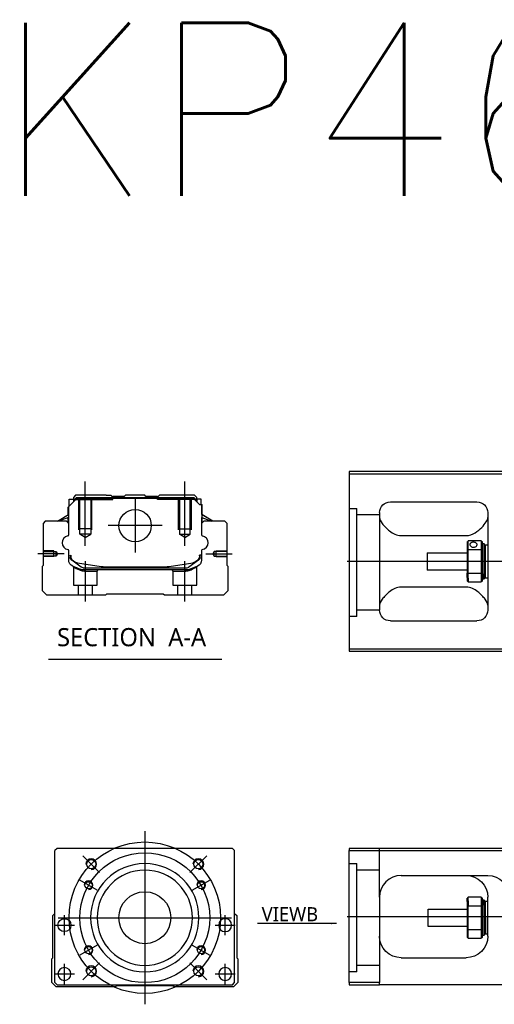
# Model space of a CAD drawing. Header units: millimetres. Extents: x -1108 to 3135, y -1596 to 860.
# Tile 19 of 40: x -1104 to -885, y 73 to 528. Entities that reach past the tile are written whole.
import ezdxf
from ezdxf.lldxf.tags import DXFTag

# ---------------------------------------------------------------- set-up
doc = ezdxf.new("R2010")
doc.units = ezdxf.units.MM
doc.layers.get('0').update_dxf_attribs({"linetype": 'CONTINUOUS'})
doc.styles.add('CHN', font='Microsoft JhengHei.ttf')
doc.styles.add('DIM-7', font='SIMPLEX.shx', dxfattribs={"width": 0.7, "bigfont": 'chineset.shx'})
doc.styles.get("Standard").update_dxf_attribs({"font": 'txt.shx', "height": 0.5})
tags = doc.linetypes.add('DASHED', pattern=[25.72, 12.86, -12.86]).pattern_tags.tags
tags[6:7] = [DXFTag(74, 4), DXFTag(75, 0), DXFTag(340, '0'), DXFTag(46, 0.0), DXFTag(50, 0.0), DXFTag(44, 0.0), DXFTag(45, 0.0)]
tags[4:5] = [DXFTag(74, 4), DXFTag(75, 0), DXFTag(340, '0'), DXFTag(46, 0.0), DXFTag(50, 0.0), DXFTag(44, 0.0), DXFTag(45, 0.0)]
doc.dimstyles.new('CNS', dxfattribs={"dimtxt": 3.5, "dimasz": 2.5, "dimexe": 1, "dimexo": 1, "dimgap": 1, "dimtad": 1, "dimdsep": 46, "dimtxsty": 'DIM-7', "dimcen": 0.09, "dimclrd": 4, "dimclre": 4, "dimclrt": 1, "dimadec": 0, "dimazin": 0, "dimtfac": 1, "dimtmove": 0, "dimatfit": 3, "dimfxl": 1, "dimtvp": 0.971429, "dimtolj": 1, "dimarcsym": 0})

msp = doc.modelspace()

# ---------------------------------------------------------------- linework, layer by layer
at = {"linetype": 'Continuous'}
for p, q in [((-878.24, 319.17), (-952.24, 319.17)), ((-952.24, 319.17), (-952.24, 237.17)), ((-952.24, 318.17), (-878.24, 318.17)), ((-1082.01, 302.73), (-1078.11, 306.63)), ((-1081.61, 306.33), (-1079.61, 306.33)), ((-1081.61, 303.13), (-1081.61, 306.33)), ((-1078.61, 308.18), (-1079.61, 307.18)), ((-1079.61, 307.18), (-1079.61, 306.33)), ((-1079.61, 306.33), (-1079.61, 305.13)), ((-1079.11, 306.18), (-1079.61, 306.18)), ((-1079.11, 306.27), (-1078.25, 307.13)), ((-1079.11, 305.63), (-1079.11, 306.27)), ((-1078.88, 306.17), (-1079.11, 306.27)), ((-1078.88, 306.17), (-1078.15, 306.9)), ((-1078.88, 305.86), (-1078.88, 306.17)), ((-1064.43, 308.18), (-1078.61, 308.18)), ((-1078.25, 307.13), (-1024.02, 307.13)), ((-1078.15, 306.9), (-1078.25, 307.13)), ((-1078.15, 306.9), (-1024.11, 306.9)), ((-1024.15, 306.63), (-1078.11, 306.63)), ((-1064.43, 308.18), (-1062.33, 308.18)), ((-1062.33, 308.18), (-1061.78, 307.63)), ((-1061.78, 307.63), (-1061.43, 307.63)), ((-1056.13, 307.63), (-1061.43, 307.63)), ((-1061.43, 307.13), (-1061.43, 307.63)), ((-1056.13, 307.63), (-1055.58, 308.18)), ((-1046.68, 308.18), (-1055.58, 308.18)), ((-1046.13, 307.63), (-1046.68, 308.18)), ((-1040.83, 307.63), (-1046.13, 307.63)), ((-1040.83, 307.63), (-1040.48, 307.63)), ((-1040.83, 307.13), (-1040.83, 307.63)), ((-1040.48, 307.63), (-1039.93, 308.18)), ((-1040.48, 307.63), (-1039.93, 308.18)), ((-1037.83, 308.18), (-1039.93, 308.18)), ((-1039.93, 308.18), (-1039.93, 308.18)), ((-1023.65, 308.18), (-1037.83, 308.18)), ((-1021.45, 303.93), (-1024.15, 306.63)), ((-1024.11, 306.9), (-1024.02, 307.13)), ((-1023.38, 306.17), (-1024.11, 306.9)), ((-1023.15, 306.27), (-1024.02, 307.13)), ((-1022.65, 307.18), (-1023.65, 308.18)), ((-1023.38, 306.17), (-1023.15, 306.27)), ((-1023.38, 305.86), (-1023.38, 306.17)), ((-1023.15, 305.63), (-1023.15, 306.27)), ((-1022.65, 306.18), (-1023.15, 306.18)), ((-1022.65, 306.33), (-1022.65, 307.18)), ((-1020.65, 306.33), (-1022.65, 306.33)), ((-1022.65, 306.33), (-1022.65, 305.13)), ((-1020.65, 303.93), (-1020.65, 306.33)), ((-1020.65, 306.33), (-1020.65, 306.33)), ((-933.24, 305.17), (-893.24, 305.17)), ((-1082.11, 299.22), (-1082.11, 302.63)), ((-1082.01, 299.28), (-1082.01, 302.73)), ((-1081.96, 302.78), (-1081.96, 296.68)), ((-1021.45, 303.93), (-1020.3, 303.93)), ((-1020.3, 303.93), (-1020.3, 296.68)), ((-1020.3, 303.93), (-1020.25, 303.93)), ((-1020.25, 299.28), (-1020.25, 303.93)), ((-1020.25, 303.93), (-1020.15, 303.93)), ((-1020.15, 299.22), (-1020.15, 303.93)), ((-1092.63, 296.18), (-1093.63, 295.18)), ((-1082.81, 296.18), (-1092.63, 296.18)), ((-1087.02, 296.18), (-1081.96, 299.32)), ((-1081.96, 297.98), (-1086.47, 296.18)), ((-1081.81, 295.18), (-1082.81, 296.18)), ((-1082.11, 295.48), (-1082.11, 297.92)), ((-1082.01, 295.38), (-1082.01, 297.96)), ((-1019.45, 296.18), (-1020.45, 295.18)), ((-1015.25, 296.18), (-1020.3, 299.32)), ((-1020.3, 297.98), (-1015.8, 296.18)), ((-1020.25, 295.38), (-1020.25, 297.96)), ((-1015.25, 296.18), (-1020.15, 299.22)), ((-1020.15, 295.48), (-1020.15, 297.92)), ((-1009.63, 296.18), (-1019.45, 296.18)), ((-1008.63, 295.18), (-1009.63, 296.18)), ((-938.24, 300.17), (-938.24, 255.17)), ((-888.24, 300.17), (-888.24, 255.17)), ((-1093.63, 295.18), (-1093.63, 275.73)), ((-1081.81, 289.86), (-1081.81, 295.18)), ((-1020.45, 295.18), (-1020.45, 289.86)), ((-1008.63, 275.73), (-1008.63, 295.18)), ((-928.24, 289.57), (-898.24, 289.57)), ((-897.74, 286.67), (-897.74, 283.07)), ((-891.24, 287.17), (-897.24, 287.17)), ((-897.24, 283.21), (-897.24, 287.17)), ((-891.24, 287.17), (-891.24, 283.21)), ((-890.74, 283.07), (-890.74, 286.67)), ((-1081.81, 278.25), (-1081.81, 282.64)), ((-1020.45, 282.64), (-1020.45, 278.25)), ((-897.74, 283.07), (-897.74, 272.26)), ((-897.24, 272.12), (-897.24, 283.21)), ((-897.24, 283.21), (-891.24, 283.21)), ((-891.24, 283.21), (-891.24, 272.12)), ((-890.74, 285.92), (-890.04, 285.92)), ((-890.74, 272.26), (-890.74, 283.07)), ((-890.04, 285.92), (-889.74, 285.62)), ((-890.04, 285.92), (-890.04, 271.83)), ((-889.74, 272.04), (-889.74, 285.62)), ((-889.74, 284.82), (-889.24, 285.32)), ((-889.24, 285.32), (-888.24, 285.32)), ((-889.24, 270.02), (-889.24, 285.32)), ((-1081.11, 280.53), (-1081.11, 279.45)), ((-1080.81, 280.53), (-1080.81, 279.48)), ((-1080.43, 278.18), (-1080.5, 278.23)), ((-1076.01, 274.97), (-1080.43, 278.18)), ((-1021.84, 278.18), (-1026.26, 274.97)), ((-1021.77, 278.23), (-1021.84, 278.18)), ((-1020.45, 280.53), (-1021.45, 280.53)), ((-1021.45, 280.53), (-1021.45, 279.48)), ((-1021.15, 279.45), (-1021.15, 280.53)), ((-916.24, 281.67), (-897.74, 281.67)), ((-916.24, 281.67), (-916.24, 273.67)), ((-1093.63, 275.73), (-1094.13, 275.23)), ((-1094.13, 275.23), (-1094.13, 264.18)), ((-1077.74, 277.05), (-1066.84, 275.31)), ((-1075.13, 274.68), (-1027.14, 274.68)), ((-1027.64, 273.68), (-1074.62, 273.68)), ((-1065.18, 275.18), (-1037.08, 275.18)), ((-1035.43, 275.31), (-1024.52, 277.05)), ((-1022.31, 275.48), (-1025.74, 274.06)), ((-1008.13, 275.23), (-1008.63, 275.73)), ((-1008.13, 264.18), (-1008.13, 275.23)), ((-897.74, 273.67), (-916.24, 273.67)), ((-897.74, 270.24), (-897.74, 272.26)), ((-897.74, 270.24), (-897.74, 268.67)), ((-891.24, 272.12), (-897.24, 272.12)), ((-897.24, 269.89), (-897.24, 272.12)), ((-897.24, 269.89), (-897.24, 268.17)), ((-891.24, 272.12), (-891.24, 269.89)), ((-891.24, 269.89), (-891.24, 268.17)), ((-890.74, 268.67), (-890.74, 272.26)), ((-890.04, 269.42), (-890.74, 269.42)), ((-890.04, 269.42), (-890.04, 271.83)), ((-889.74, 269.72), (-890.04, 269.42)), ((-889.74, 272.04), (-889.74, 269.72)), ((-889.74, 270.52), (-889.24, 270.02)), ((-889.24, 270.02), (-888.24, 270.02)), ((-1094.13, 264.18), (-1092.13, 262.18)), ((-1010.13, 262.18), (-1008.13, 264.18)), ((-898.24, 265.76), (-928.24, 265.76)), ((-897.24, 268.17), (-891.24, 268.17)), ((-1092.13, 262.18), (-1064.63, 262.18)), ((-1064.63, 262.18), (-1064.13, 262.68)), ((-1064.13, 262.68), (-1038.13, 262.68)), ((-1038.13, 262.68), (-1037.63, 262.18)), ((-1037.63, 262.18), (-1010.13, 262.18)), ((-933.24, 250.17), (-893.24, 250.17)), ((-952.24, 237.17), (-952.24, 236.17)), ((-878.24, 237.17), (-952.24, 237.17)), ((-952.24, 236.17), (-878.24, 236.17)), ((-1087.16, 145.02), (-1088.16, 144.02)), ((-1088.16, 83.02), (-1088.16, 144.02)), ((-1018.66, 145.02), (-1087.16, 145.02)), ((-1006.16, 145.02), (-1018.66, 145.02)), ((-1005.16, 144.02), (-1006.16, 145.02)), ((-1005.16, 83.02), (-1005.16, 144.02)), ((-952.24, 145.02), (-952.24, 144.02)), ((-878.24, 145.02), (-952.24, 145.02)), ((-952.24, 144.02), (-878.24, 144.02)), ((-952.24, 83.02), (-952.24, 144.02)), ((-928.24, 132.52), (-888.24, 132.52)), ((-938.24, 122.52), (-938.24, 83.02)), ((-897.74, 120.44), (-897.74, 122.02)), ((-897.74, 120.44), (-897.74, 118.42)), ((-897.74, 118.42), (-897.74, 107.61)), ((-891.24, 122.52), (-897.24, 122.52)), ((-897.24, 120.79), (-897.24, 122.52)), ((-897.24, 120.79), (-897.24, 118.56)), ((-897.24, 107.47), (-897.24, 118.56)), ((-897.24, 118.56), (-891.24, 118.56)), ((-891.24, 122.52), (-891.24, 120.79)), ((-891.24, 120.79), (-891.24, 118.56)), ((-891.24, 118.56), (-891.24, 107.47)), ((-890.74, 118.42), (-890.74, 122.02)), ((-890.74, 121.27), (-890.04, 121.27)), ((-890.74, 107.61), (-890.74, 118.42)), ((-890.04, 121.27), (-889.74, 120.97)), ((-890.04, 118.85), (-890.04, 121.27)), ((-890.04, 118.85), (-890.04, 104.77)), ((-889.74, 120.97), (-889.74, 118.64)), ((-889.74, 120.17), (-889.24, 120.67)), ((-889.74, 105.07), (-889.74, 118.64)), ((-889.24, 120.67), (-888.24, 120.67)), ((-889.24, 113.02), (-889.24, 120.67)), ((-888.24, 104.52), (-888.24, 122.52)), ((-1089.16, 114.02), (-1088.16, 115.02)), ((-1089.16, 94.56), (-1089.16, 114.02)), ((-1005.16, 115.02), (-1004.16, 114.02)), ((-1004.16, 114.02), (-1004.16, 94.56)), ((-915.74, 117.02), (-897.74, 117.02)), ((-915.74, 113.02), (-915.74, 117.02)), ((-915.74, 109.02), (-915.74, 113.02)), ((-889.24, 113.02), (-889.24, 105.37)), ((-897.74, 109.02), (-915.74, 109.02)), ((-897.74, 107.61), (-897.74, 104.02)), ((-897.24, 103.52), (-897.24, 107.47)), ((-891.24, 107.47), (-897.24, 107.47)), ((-891.24, 107.47), (-891.24, 103.52)), ((-890.74, 104.02), (-890.74, 107.61)), ((-890.04, 104.77), (-890.74, 104.77)), ((-889.74, 105.07), (-890.04, 104.77)), ((-889.24, 105.37), (-889.74, 105.87)), ((-888.24, 105.37), (-889.24, 105.37)), ((-897.24, 103.52), (-891.24, 103.52)), ((-1089.66, 94.07), (-1089.16, 94.56)), ((-1089.66, 83.02), (-1089.66, 94.07)), ((-1004.16, 94.56), (-1003.66, 94.07)), ((-1003.66, 94.07), (-1003.66, 83.02)), ((-928.24, 94.52), (-898.24, 94.52)), ((-1087.66, 81.02), (-1089.66, 83.02)), ((-1088.16, 83.02), (-1087.16, 82.02)), ((-1087.16, 82.02), (-1006.16, 82.02)), ((-1006.16, 82.02), (-1005.16, 83.02)), ((-1003.66, 83.02), (-1005.66, 81.02)), ((-952.24, 83.02), (-952.24, 82.02)), ((-938.24, 83.02), (-952.24, 83.02)), ((-952.24, 82.02), (-938.24, 82.02)), ((-938.24, 82.02), (-938.24, 83.02)), ((-878.24, 82.02), (-938.24, 82.02)), ((-1060.16, 81.02), (-1087.66, 81.02)), ((-1059.66, 81.52), (-1060.16, 81.02)), ((-1033.66, 81.52), (-1059.66, 81.52)), ((-1033.16, 81.02), (-1033.66, 81.52)), ((-1005.66, 81.02), (-1033.16, 81.02))]:
    msp.add_line(p, q, dxfattribs=at)
at = {"ltscale": 0.2}
for p, q in [((-1074.13, 284.77), (-1074.13, 314.6)), ((-1028.13, 284.77), (-1028.13, 314.6)), ((-1051.13, 306.66), (-1051.13, 281.71)), ((-1038.66, 294.18), (-1063.61, 294.18)), ((-1083.85, 281.18), (-1096, 281.18)), ((-1074.08, 259.18), (-1074.08, 277.68)), ((-1028.19, 259.18), (-1028.19, 277.68)), ((-1018.41, 281.18), (-1006.27, 281.18)), ((-1067.52, 133.88), (-1075.3, 141.65)), ((-1025.8, 133.88), (-1018.02, 141.65)), ((-1067.52, 92.16), (-1075.3, 84.38)), ((-1025.8, 92.16), (-1018.02, 84.38))]:
    msp.add_line(p, q, dxfattribs=at)
at = {"linetype": 'DASHED'}
for p, q in [((-1079.11, 306.18), (-1061.43, 306.18)), ((-1061.78, 306.18), (-1061.78, 307.63)), ((-1061.43, 306.18), (-1061.43, 307.13)), ((-1040.83, 306.18), (-1040.83, 307.13)), ((-1023.15, 306.18), (-1040.83, 306.18)), ((-1040.48, 306.18), (-1040.48, 307.63)), ((-1022.65, 306.18), (-1022.65, 306.33)), ((-1020.65, 304.18), (-1020.65, 304.18)), ((-1020.09, 299.18), (-1020.09, 299.18)), ((-1079.63, 275.01), (-1079.63, 266.68)), ((-1074.58, 273.18), (-1068.63, 273.18)), ((-1068.63, 273.18), (-1068.13, 273.68)), ((-1068.63, 266.68), (-1068.63, 273.18)), ((-1034.19, 273.68), (-1033.69, 273.18)), ((-1033.69, 273.18), (-1033.69, 266.68)), ((-1033.69, 273.18), (-1027.69, 273.18)), ((-1022.69, 266.68), (-1022.69, 274.99)), ((-1079.63, 266.68), (-1074.13, 266.68)), ((-1077.43, 266.68), (-1077.43, 262.18)), ((-1074.13, 266.68), (-1068.63, 266.68)), ((-1070.83, 262.18), (-1070.83, 266.68)), ((-1033.69, 266.68), (-1022.69, 266.68)), ((-1031.49, 266.68), (-1031.49, 262.18)), ((-1024.89, 262.18), (-1024.89, 266.68)), ((-948.74, 252.15), (-952.24, 252.15)), ((-948.74, 88.02), (-952.24, 88.02))]:
    msp.add_line(p, q, dxfattribs=at)
at = {"linetype": 'DASHED', "ltscale": 0.1}
for p, q in [((-1077.13, 292.18), (-1077.13, 306.18)), ((-1076.63, 290.18), (-1076.63, 306.18)), ((-1071.63, 306.18), (-1071.63, 290.18)), ((-1071.13, 292.18), (-1071.13, 306.18)), ((-1031.13, 292.18), (-1031.13, 306.18)), ((-1030.63, 306.18), (-1030.63, 290.18)), ((-1025.63, 290.18), (-1025.63, 306.18)), ((-1025.13, 292.18), (-1025.13, 306.18)), ((-1071.13, 292.63), (-1077.13, 292.63)), ((-1031.13, 292.63), (-1025.13, 292.63)), ((-1071.63, 290.18), (-1076.63, 290.18)), ((-1074.13, 288.74), (-1076.63, 290.18)), ((-1074.13, 288.74), (-1071.63, 290.18)), ((-1030.63, 290.18), (-1025.63, 290.18)), ((-1028.13, 288.74), (-1030.63, 290.18)), ((-1028.13, 288.74), (-1025.63, 290.18)), ((-1088.63, 282.48), (-1093.63, 282.48)), ((-1093.63, 282.26), (-1087.64, 282.26)), ((-1088.63, 279.88), (-1088.63, 282.48)), ((-1087.64, 282.26), (-1086.99, 281.18)), ((-1087.64, 280.11), (-1087.64, 282.26)), ((-1014.63, 282.26), (-1015.28, 281.18)), ((-1008.63, 282.26), (-1014.63, 282.26)), ((-1014.63, 280.11), (-1014.63, 282.26)), ((-1013.63, 279.88), (-1013.63, 282.48)), ((-1013.63, 282.48), (-1008.63, 282.48)), ((-1087.64, 280.11), (-1093.63, 280.11)), ((-1088.63, 279.88), (-1093.63, 279.88)), ((-1086.99, 281.18), (-1087.64, 280.11)), ((-1015.28, 281.18), (-1014.63, 280.11)), ((-1014.63, 280.11), (-1008.63, 280.11)), ((-1013.63, 279.88), (-1008.63, 279.88))]:
    msp.add_line(p, q, dxfattribs=at)
at = {"linetype": 'DASHED', "ltscale": 0.3}
for p, q in [((-952.24, 302.15), (-948.74, 302.15)), ((-948.74, 252.15), (-948.74, 302.15)), ((-938.24, 299.15), (-948.74, 299.15)), ((-938.24, 255.15), (-948.74, 255.15)), ((-938.24, 122.51), (-938.24, 145.02)), ((-952.24, 138.02), (-948.74, 138.02)), ((-948.74, 88.02), (-948.74, 138.02)), ((-938.24, 135.02), (-948.74, 135.02)), ((-938.24, 91.02), (-948.74, 91.02))]:
    msp.add_line(p, q, dxfattribs=at)
for p, q in [((-511.24, 277.62), (-953.24, 277.67)), ((-1091.15, 232.55), (-1011.1, 232.55)), ((-953.24, 113.52), (-511.24, 113.52))]:
    msp.add_line(p, q)
at = {"ltscale": 0.3}
for p, q in [((-1046.66, 153.02), (-1046.66, 73.02)), ((-1086.66, 113.02), (-1006.66, 113.02))]:
    msp.add_line(p, q, dxfattribs=at)
at = {"ltscale": 0.1}
for p, q in [((-1068.61, 125.69), (-1076.67, 130.34)), ((-1024.71, 125.69), (-1016.65, 130.34)), ((-1083.77, 104.93), (-1083.77, 114.23)), ((-1009.54, 104.93), (-1009.54, 114.23)), ((-1088.42, 109.58), (-1079.12, 109.58)), ((-1014.19, 109.58), (-1004.89, 109.58)), ((-1068.61, 100.34), (-1076.67, 95.69)), ((-1024.71, 100.34), (-1016.65, 95.69)), ((-1083.77, 82.37), (-1083.77, 91.67)), ((-1009.54, 82.37), (-1009.54, 91.67)), ((-1088.42, 87.02), (-1079.12, 87.02)), ((-1014.19, 87.02), (-1004.89, 87.02))]:
    msp.add_line(p, q, dxfattribs=at)
at = {"linetype": 'Continuous'}
for centre, radius in [((-1051.13, 294.18), 7.47), ((-1071.41, 137.76), 2.1), ((-1021.91, 137.76), 2.1), ((-1072.64, 128.02), 1.65), ((-1020.68, 128.02), 1.65), ((-1046.66, 113.02), 12), ((-1083.77, 109.58), 3), ((-1072.64, 98.02), 1.65), ((-1020.68, 98.02), 1.65), ((-1071.41, 88.27), 2.1), ((-1021.91, 88.27), 2.1)]:
    msp.add_circle(centre, radius, dxfattribs=at)
at = {"ltscale": 0.3}
for radius in [35, 30]:
    msp.add_circle((-1046.66, 113.02), radius, dxfattribs=at)
at = {"linetype": 'Continuous', "extrusion": (0, 0, -1)}
for centre, radius in [((1046.66, 113.02), 25), ((1046.66, 113.02), 22), ((1009.54, 109.58), 3), ((1083.77, 87.02), 3), ((1009.54, 87.02), 3)]:
    msp.add_circle(centre, radius, dxfattribs=at)
at = {"linetype": 'Continuous', "extrusion": (-1e-16, 0, -1)}
for centre, start, end in [((933.24, 300.17), 0, 90), ((893.24, 300.17), 90, 180), ((933.24, 255.17), 270, 0), ((893.24, 255.17), 180, 270)]:
    msp.add_arc(centre, 5, start, end, dxfattribs=at)
for centre, radius, start, end in [((-1081.69, 286.25), 3.17, 98.9371, 261.0629), ((-1020.58, 286.25), 3.17, 278.9371, 81.0629), ((-1071.41, 137.76), 2.5, 270, 180), ((-1021.91, 137.76), 2.5, 270, 180), ((-1072.64, 128.02), 2, 270, 180), ((-1020.68, 128.02), 2, 270, 180), ((-1072.64, 98.02), 2, 270, 180), ((-1020.68, 98.02), 2, 270, 180), ((-1071.41, 88.27), 2.5, 270, 180), ((-1021.91, 88.27), 2.5, 270, 180)]:
    msp.add_arc(centre, radius, start, end)
at = {"linetype": 'Continuous'}
for centre, radius, start, end in [((-1082.31, 289.86), 0.5, 285.1919, 0), ((-1019.95, 289.86), 0.5, 180, 254.8081), ((-1082.31, 282.64), 0.5, 0, 74.8081), ((-1019.95, 282.64), 0.5, 105.1919, 180), ((-1077.11, 281), 4, 202.3316, 260.9414), ((-1025.15, 281), 4, 337.6678, 353.1681), ((-1025.15, 281), 3.77, 349.0413, 352.7469), ((-1065.18, 285.68), 10.5, 260.9414, 270), ((-1037.08, 285.68), 10.5, 270, 279.0586), ((-1027.14, 276.18), 1.5, 270, 306.0274), ((-928.24, 122.52), 10, 90, 180)]:
    msp.add_arc(centre, radius, start, end, dxfattribs=at)
at = {"linetype": 'Continuous', "extrusion": (0, 0, -1)}
for centre, radius, start, end in [((1078.81, 278.25), 3, 292.4327, 0), ((1079.61, 279.45), 1.5, 306.0274, 0), ((1077.11, 281), 4, 337.6678, 353.1681), ((1077.11, 281), 3.77, 349.0413, 352.7469), ((1025.15, 281), 4, 202.3316, 260.9414), ((1023.45, 278.25), 3, 180, 247.5673), ((1022.65, 279.45), 1.5, 180, 233.9726), ((1074.62, 278.68), 5, 270, 292.4327), ((1075.13, 276.18), 1.5, 270, 306.0274), ((1027.64, 278.68), 5, 247.5673, 270), ((898.24, 122.52), 10, 90, 180), ((888.24, 122.52), 10, 90, 180), ((928.24, 104.52), 10, 270, 0), ((898.24, 104.52), 10, 180, 270)]:
    msp.add_arc(centre, radius, start, end, dxfattribs=at)
at = {"linetype": 'Continuous'}
for points, degree in [([(-1081.96, 296.68), (-1081.96, 296.08)], 1), ([(-1081.96, 296.08), (-1081.96, 295.33)], 1), ([(-1020.3, 296.68), (-1020.3, 296.08)], 1), ([(-1020.3, 296.08), (-1020.3, 295.33)], 1), ([(-938.24, 297.96), (-938.24, 297.21), (-937.77, 296.23), (-937, 295.17)], 3), ([(-897.74, 286.67), (-897.58, 286.83), (-897.41, 287), (-897.24, 287.17)], 3), ([(-891.24, 287.17), (-891.08, 287), (-890.91, 286.83), (-890.74, 286.67)], 3), ([(-897.24, 283.21), (-897.41, 283.17), (-897.58, 283.12), (-897.74, 283.07)], 3), ([(-891.24, 283.21), (-891.08, 283.17), (-890.91, 283.12), (-890.74, 283.07)], 3), ([(-897.24, 272.12), (-897.41, 272.17), (-897.58, 272.21), (-897.74, 272.26)], 3), ([(-897.24, 268.17), (-897.41, 268.33), (-897.58, 268.5), (-897.74, 268.67)], 3), ([(-891.24, 272.12), (-891.08, 272.17), (-890.91, 272.21), (-890.74, 272.26)], 3), ([(-890.74, 268.67), (-890.91, 268.5), (-891.08, 268.33), (-891.24, 268.17)], 3), ([(-937, 260.17), (-937.78, 259.09), (-938.24, 258.12), (-938.24, 257.37)], 3), ([(-888.24, 257.37), (-888.24, 258.13), (-888.71, 259.09), (-889.49, 260.17)], 3), ([(-933.24, 131.18), (-933.27, 131.16), (-933.3, 131.14), (-933.33, 131.12)], 3), ([(-897.24, 122.52), (-897.41, 122.35), (-897.58, 122.18), (-897.74, 122.02)], 3), ([(-897.24, 118.56), (-897.41, 118.52), (-897.58, 118.47), (-897.74, 118.42)], 3), ([(-891.24, 122.52), (-891.08, 122.35), (-890.91, 122.18), (-890.74, 122.02)], 3), ([(-890.74, 118.42), (-890.91, 118.47), (-891.08, 118.52), (-891.24, 118.56)], 3), ([(-897.24, 107.47), (-897.41, 107.52), (-897.58, 107.56), (-897.74, 107.61)], 3), ([(-890.74, 107.61), (-890.91, 107.56), (-891.08, 107.52), (-891.24, 107.47)], 3), ([(-897.74, 104.02), (-897.58, 103.85), (-897.41, 103.68), (-897.24, 103.52)], 3), ([(-890.74, 104.02), (-890.91, 103.85), (-891.08, 103.68), (-891.24, 103.52)], 3)]:
    msp.add_open_spline(points, degree=degree, dxfattribs=at)
for points, knots in [([(-898.24, 289.57), (-896.72, 289.57), (-895.31, 290.13), (-892.9, 291.59), (-891.91, 292.45), (-889.35, 295.07), (-888.24, 296.79), (-888.24, 297.96)], [0, 0, 0, 0, 0.25, 0.25, 0.5, 0.5, 1, 1, 1, 1]), ([(-937, 295.17), (-936.17, 294.03), (-935.04, 292.8), (-932.16, 290.59), (-930.31, 289.57), (-928.24, 289.57)], [0, 0, 0, 0, 0.5, 0.5, 1, 1, 1, 1]), ([(-893.19, 285.44), (-893.19, 285.57), (-893.23, 285.7), (-893.35, 285.94), (-893.44, 286.04), (-893.66, 286.23), (-893.81, 286.31), (-894.12, 286.43), (-894.29, 286.47), (-894.65, 286.52), (-894.84, 286.53), (-895.21, 286.5), (-895.39, 286.47), (-895.72, 286.38), (-895.87, 286.31), (-896.13, 286.15), (-896.25, 286.05), (-896.41, 285.83), (-896.46, 285.71), (-896.49, 285.53), (-896.49, 285.49), (-896.49, 285.44)], [0, 0, 0, 0, 0.106605, 0.106605, 0.21316, 0.21316, 0.320465, 0.320465, 0.42832, 0.42832, 0.535356, 0.535356, 0.641477, 0.641477, 0.748016, 0.748016, 0.855648, 0.855648, 0.963354, 0.963354, 1, 1, 1, 1]), ([(-896.49, 285.44), (-896.49, 285.31), (-896.46, 285.18), (-896.34, 284.92), (-896.25, 284.8), (-896.02, 284.57), (-895.88, 284.47), (-895.57, 284.32), (-895.39, 284.26), (-895.03, 284.19), (-894.84, 284.18), (-894.48, 284.21), (-894.3, 284.26), (-893.97, 284.38), (-893.82, 284.47), (-893.55, 284.67), (-893.44, 284.79), (-893.28, 285.04), (-893.23, 285.18), (-893.2, 285.35), (-893.19, 285.4), (-893.19, 285.44)], [0, 0, 0, 0, 0.106605, 0.106605, 0.21316, 0.21316, 0.320465, 0.320465, 0.42832, 0.42832, 0.535356, 0.535356, 0.641477, 0.641477, 0.748016, 0.748016, 0.855648, 0.855648, 0.963354, 0.963354, 1, 1, 1, 1]), ([(-928.24, 265.76), (-930.31, 265.76), (-932.16, 264.74), (-935.03, 262.54), (-936.18, 261.3), (-937, 260.17)], [0, 0, 0, 0, 0.5, 0.5, 1, 1, 1, 1]), ([(-889.49, 260.17), (-890.31, 261.3), (-891.44, 262.53), (-894.33, 264.74), (-896.18, 265.76), (-898.24, 265.76)], [0, 0, 0, 0, 0.5, 0.5, 1, 1, 1, 1]), ([(-937.68, 125.83), (-937.77, 125.57), (-937.9, 125.13), (-938.01, 124.69), (-938.04, 124.51)], [0, 0, 0, 0, 0.596588, 1, 1, 1, 1])]:
    msp.add_open_spline(points, degree=3, knots=knots, dxfattribs=at)
at = {"linetype": 'DASHED'}
for points, degree in [([(-1079.94, 275.47), (-1079.63, 275.01)], 1), ([(-1076.51, 273.6), (-1076.53, 274.06)], 1), ([(-1074.62, 273.68), (-1074.58, 273.18)], 1), ([(-1027.64, 273.68), (-1027.66, 273.52), (-1027.67, 273.35), (-1027.69, 273.18)], 3), ([(-1025.74, 274.06), (-1025.77, 273.6)], 1), ([(-1022.69, 274.99), (-1022.38, 275.45)], 1)]:
    msp.add_open_spline(points, degree=degree, dxfattribs=at)
for points, degree, knots in [([(-1079.94, 275.47), (-1079.94, 275.47), (-1079.02, 275.09), (-1078.09, 274.71), (-1076.53, 274.06)], 2, [0, 0, 0, 0.5, 0.5, 1, 1, 1]), ([(-1079.63, 275.01), (-1079.63, 275.01), (-1079.63, 275.01), (-1079.16, 274.8), (-1077.85, 274.2), (-1076.97, 273.81), (-1076.51, 273.6)], 3, [0, 0, 0, 0, 0.000815, 0.486557, 0.726811, 1, 1, 1, 1]), ([(-1076.51, 273.6), (-1076.2, 273.48), (-1075.6, 273.24), (-1074.91, 273.2), (-1074.58, 273.18)], 3, [0, 0, 0, 0, 0.515943, 1, 1, 1, 1]), ([(-1027.69, 273.18), (-1027.36, 273.2), (-1026.67, 273.24), (-1026.07, 273.48), (-1025.77, 273.6)], 3, [0, 0, 0, 0, 0.484584, 1, 1, 1, 1]), ([(-1025.77, 273.6), (-1025.45, 273.74), (-1024.84, 274.01), (-1024.09, 274.35), (-1023.1, 274.8), (-1022.69, 274.99), (-1022.69, 274.99)], 3, [0, 0, 0, 0, 0.185898, 0.357233, 0.514425, 1, 1, 1, 1])]:
    msp.add_open_spline(points, degree=degree, knots=knots, dxfattribs=at)

# ---------------------------------------------------------------- texts
at = {"insert": (-1115.46, 526.5), "char_height": 80, "attachment_point": 1}
msp.add_mtext('KP46-N-C02', dxfattribs=at)
at = {"style": 'CHN'}
for s, insert, char_height, attachment_point in [('SECTION  A-A ', (-1087.18, 242.58), 8.4, 4), ('VIEWB', (-966.63, 111.4), 6.5, 9)]:
    msp.add_mtext(s, dxfattribs=dict(at, insert=insert, char_height=char_height, attachment_point=attachment_point))

# ---------------------------------------------------------------- leaders
at = {"annotation_type": 0, "has_hookline": 1, "hookline_direction": 1}
msp.add_leader([(-958.19, 110.4), (-992.65, 110.4)], dimstyle='CNS', override={"dimtxt": 6.5, "dimtxsty": 'CHN'}, dxfattribs=at)

doc.saveas('drawing.dxf')
